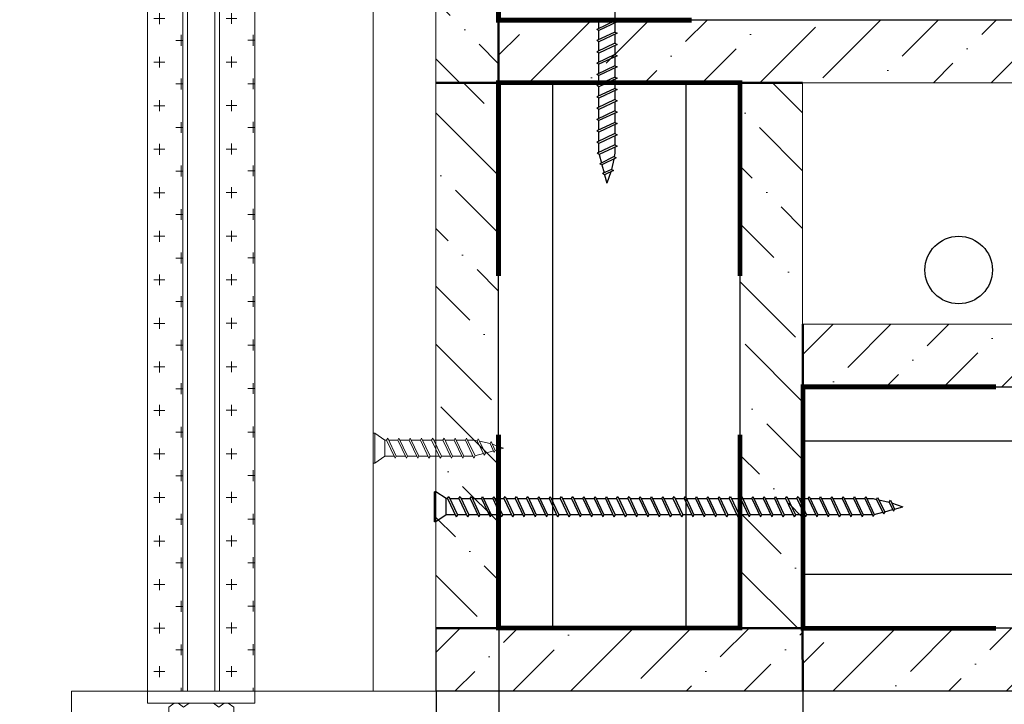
# Model space of a CAD drawing. Header units: millimetres. Extents: x 2030 to 93988, y -10431 to 40770.
# Tile 3 of 54: x 33764 to 37009, y -6910 to -4653. Entities that reach past the tile are written whole.
import ezdxf

# ---------------------------------------------------------------- set-up
doc = ezdxf.new("R2010")
doc.units = ezdxf.units.MM
doc.set_wipeout_variables(frame=1)
doc.linetypes.add('HIDDEN2', pattern=[4.7625, 3.175, -1.5875])
doc.layers.add('01_Техстронг Плита', color=32, linetype='Continuous', lineweight=9)
doc.layers.add('Расходные материалы', color=252, linetype='Continuous', lineweight=9)
for name, color, linetype, lineweight, true_color in [('Анкеры и саморезы', 7, 'Continuous', 9, 0x000000), ('Размеры и выноски', 7, 'Continuous', 9, 0x000000), ('Шпильки', 7, 'Continuous', 9, 0x000000)]:
    doc.layers.add(name, color=color, linetype=linetype, lineweight=lineweight, true_color=true_color)
doc.layers.add('профиль', color=7, linetype='Continuous', true_color=0x000000)
doc.styles.add('ISOCPEUR', font='isocpeur.ttf')
doc.dimstyles.new('ISO-25', dxfattribs={"dimtxt": 2.5, "dimasz": 2.5, "dimexe": 1.25, "dimexo": 0.625, "dimtad": 1, "dimtxsty": 'Standard', "dimcen": 2.5, "dimadec": 0, "dimazin": 0, "dimtfac": 1, "dimtmove": 0, "dimatfit": 3, "dimfxl": 1, "dimarcsym": 0})

# ---------------------------------------------------------------- blocks, each defined once
blk = doc.blocks.new('*U383')
blk.add_wipeout([(-340.43, 4), (-340.43, -4), (0, -4), (0, 4)])
at = {"linetype": 'HIDDEN2', "ltscale": 100}
for p, q in [((-328.3, 5.03), (-329.15, 3.85)), ((-328.3, 2.66), (-329.15, 3.85)), ((-328.3, -2.66), (-329.15, -3.85)), ((-328.3, -5.03), (-329.15, -3.85))]:
    blk.add_line(p, q, dxfattribs=at)
at = {"ltscale": 40}
for p, q in [((0, 4), (-325.63, 4)), ((0, 3), (-325.63, 3)), ((-325.63, -3), (0, -3)), ((0, -4), (-325.63, -4))]:
    blk.add_line(p, q, dxfattribs=at)
at = {"linetype": 'HIDDEN2', "ltscale": 100}
for points in [[(-328.3, -11.7), (-328.3, 11.7), (-325.63, 11.7), (-325.63, -11.7)], [(-328.3, 5.91), (-329.15, 7.1), (-334.25, 7.1), (-335.1, 5.91), (-335.1, -5.91), (-334.25, -7.1), (-329.15, -7.1), (-328.3, -5.91)]]:
    blk.add_lwpolyline(points, close=True, dxfattribs=at)
blk = doc.blocks.new('_Oblique')
at = {"color": 0, "linetype": 'ByBlock', "lineweight": -2}
blk.add_line((-0.5, -0.5), (0.5, 0.5), dxfattribs=at)
blk = doc.blocks.new('*D400')
at = {"layer": 'Defpoints', "color": 0, "transparency": 16777216}
for p in [(40738.4, -6865.9), (35136.9, -8293.1), (40738.4, -10430.1)]:
    blk.add_point(p, dxfattribs=at)
at = {"layer": 'Размеры и выноски', "color": 0, "lineweight": -2, "transparency": 16777216}
for p, q in [((40738.4, -6866.5), (40738.4, -10431.3)), ((35136.9, -8293.7), (35136.9, -10431.3)), ((35136.9, -10430.1), (40738.4, -10430.1))]:
    blk.add_line(p, q, dxfattribs=at)
at = {"layer": 'Размеры и выноски', "color": 0, "lineweight": -2, "transparency": 16777216, "xscale": 2.5, "yscale": 2.5, "zscale": 2.5, "rotation": 180}
blk.add_blockref('_Oblique', (35136.9, -10430.1), dxfattribs=at)
at = {"layer": 'Размеры и выноски', "color": 0, "lineweight": -2, "transparency": 16777216, "xscale": 2.5, "yscale": 2.5, "zscale": 2.5}
blk.add_blockref('_Oblique', (40738.4, -10430.1), dxfattribs=at)
at = {"layer": 'Размеры и выноски', "color": 0, "transparency": 16777216, "insert": (37937.7, -10216.6), "char_height": 250, "attachment_point": 5, "style": 'ISOCPEUR'}
blk.add_mtext('{\\H1.70293x;L}', dxfattribs=at)
blk = doc.blocks.new('*D401')
at = {"layer": 'Defpoints', "color": 0, "transparency": 16777216}
for p in [(36345.6, -6518.9), (35136.9, -8293.1), (36345.6, -9061.4)]:
    blk.add_point(p, dxfattribs=at)
at = {"layer": 'Размеры и выноски', "color": 0, "lineweight": -2, "transparency": 16777216}
for p, q in [((36345.6, -6519.5), (36345.6, -9062.6)), ((35136.9, -8293.7), (35136.9, -9062.6)), ((35136.9, -9061.4), (36345.6, -9061.4))]:
    blk.add_line(p, q, dxfattribs=at)
at = {"layer": 'Размеры и выноски', "color": 0, "lineweight": -2, "transparency": 16777216, "xscale": 2.5, "yscale": 2.5, "zscale": 2.5, "rotation": 180}
blk.add_blockref('_Oblique', (35136.9, -9061.4), dxfattribs=at)
at = {"layer": 'Размеры и выноски', "color": 0, "lineweight": -2, "transparency": 16777216, "xscale": 2.5, "yscale": 2.5, "zscale": 2.5}
blk.add_blockref('_Oblique', (36345.6, -9061.4), dxfattribs=at)
at = {"layer": 'Размеры и выноски', "color": 0, "transparency": 16777216, "insert": (35741.3, -8847.9), "char_height": 250, "attachment_point": 5, "style": 'ISOCPEUR'}
blk.add_mtext('{\\H1.70293x;75}', dxfattribs=at)
blk = doc.blocks.new('*D402')
at = {"layer": 'Defpoints', "color": 0, "transparency": 16777216}
for p in [(35343.4, -6659.2), (35136.9, -6866.4), (35343.4, -8351.2)]:
    blk.add_point(p, dxfattribs=at)
at = {"layer": 'Размеры и выноски', "color": 0, "lineweight": -2, "transparency": 16777216}
for p, q in [((35343.4, -6659.8), (35343.4, -8352.4)), ((35136.9, -6867), (35136.9, -8352.4)), ((35136.9, -8351.2), (33839.9, -8351.2)), ((35343.4, -8351.2), (35136.9, -8351.2)), ((35343.4, -8351.2), (35345.9, -8351.2))]:
    blk.add_line(p, q, dxfattribs=at)
at = {"layer": 'Размеры и выноски', "color": 0, "lineweight": -2, "transparency": 16777216, "xscale": 2.5, "yscale": 2.5, "zscale": 2.5}
blk.add_blockref('_Oblique', (35136.9, -8351.2), dxfattribs=at)
at = {"layer": 'Размеры и выноски', "color": 0, "lineweight": -2, "transparency": 16777216, "xscale": 2.5, "yscale": 2.5, "zscale": 2.5, "rotation": 180}
blk.add_blockref('_Oblique', (35343.4, -8351.2), dxfattribs=at)
at = {"layer": 'Размеры и выноски', "color": 0, "transparency": 16777216, "insert": (34276.9, -8095.1), "char_height": 250, "attachment_point": 5, "style": 'ISOCPEUR'}
blk.add_mtext('{\\H1.70293x;12,5}', dxfattribs=at)
blk = doc.blocks.new('Саморез 4.2Х90')
at = {"color": 7}
for p, q in [((-8.6, 245.3), (-0.1, 268.8)), ((4.6, 251.4), (-0.1, 268.8)), ((-13.7, 243), (4.6, 251.4)), ((-9.5, 240.6), (8.8, 249)), ((4.6, 251.4), (8.8, 249)), ((10.1, 231.2), (5.6, 247.6)), ((-19.6, 216.2), (10.1, 231.2)), ((-15.5, 213.8), (14.3, 228.8)), ((-14.3, 218.9), (-9.5, 240.6)), ((-9.5, 240.6), (-13.7, 243)), ((10.1, 231.2), (14.3, 228.8)), ((16, 209.4), (11.2, 227.3)), ((-21.1, 192), (16.1, 209.5)), ((-15.5, 213.8), (-19.6, 216.2)), ((-17, 207), (-15.5, 213.8)), ((-17, 189.6), (20.3, 207.1)), ((16.1, 209.5), (20.3, 207.1)), ((-17, 189.6), (-21.1, 192)), ((-21.1, 168.7), (16.7, 186.5)), ((-17, 166.3), (20.9, 184.1)), ((16.7, 186.5), (20.9, 184.1)), ((-17, 166.3), (-21.1, 168.7)), ((-21.1, 145.4), (16.7, 163.2)), ((16.7, 163.2), (20.9, 160.8)), ((-17, 143), (-21.1, 145.4)), ((-17, 143), (20.9, 160.8)), ((-21.1, 122), (16.7, 139.8)), ((-17, 119.6), (20.9, 137.4)), ((16.7, 139.8), (20.9, 137.4)), ((-17, 119.6), (-21.1, 122)), ((-21.1, 98.7), (16.7, 116.5)), ((-17, 96.3), (20.9, 114.1)), ((16.7, 116.5), (20.9, 114.1)), ((-17, 96.3), (-21.1, 98.7)), ((-21.1, 75.4), (16.7, 93.2)), ((-17, 73), (20.9, 90.8)), ((16.7, 93.2), (20.9, 90.8)), ((-17, 73), (-21.1, 75.4)), ((-21.1, 52), (16.7, 69.8)), ((-17, 49.6), (20.9, 67.4)), ((16.7, 69.8), (20.9, 67.4)), ((-17, 49.6), (-21.1, 52)), ((-21.1, 28.7), (16.7, 46.5)), ((-17, 26.3), (20.9, 44.1)), ((16.7, 46.5), (20.9, 44.1)), ((-17, 23), (-31.1, 2)), ((-17, 26.3), (-21.1, 28.7)), ((16.7, 23), (-17, 23)), ((16.7, 23), (30.8, 2)), ((30.8, 2), (-31.1, 2)), ((-31.1, 2), (-31.1, -1.2)), ((30.8, 2), (30.8, -1.2)), ((30.8, -1.2), (-31.1, -1.2))]:
    blk.add_line(p, q, dxfattribs=at)
for points in [[(-17, 194), (-17, 207)], [(16.7, 205.4), (16.7, 186.5)], [(-17, 170.7), (-17, 189.6)], [(-17, 147.3), (-17, 166.3)], [(16.7, 182.1), (16.7, 163.2)], [(-17, 124), (-17, 143)], [(16.7, 158.8), (16.7, 139.8)], [(16.7, 135.5), (16.7, 116.5)], [(-17, 100.7), (-17, 119.6)], [(16.7, 112.1), (16.7, 93.2)], [(-17, 77.3), (-17, 96.3)], [(16.7, 88.8), (16.7, 69.8)], [(-17, 54), (-17, 73)], [(16.7, 65.5), (16.7, 46.5)], [(-17, 30.7), (-17, 49.6)], [(16.7, 42.1), (16.7, 23.2)], [(16.7, 42.1), (16.7, 23.2)]]:
    blk.add_lwpolyline(points, dxfattribs=at)
blk.add_lwpolyline([(-17, 26.3), (-17, 23)])

msp = doc.modelspace()

# ---------------------------------------------------------------- hatches: boundary and pattern name
at = {"layer": '01_Техстронг Плита', "ltscale": 4}
h = msp.add_hatch(dxfattribs=at)
h.set_pattern_fill('ANSI36', color=32, scale=42.429359, angle=-90, style=0)
h.set_pattern_definition([(315, (-250110.64, 157964), (261.95573, -71.44247), [336.78304, -67.35661, 0, -67.35661])])
h.paths.add_polyline_path([(35342.318, -4860.933), (35135.798, -4860.933), (35135.798, -3652.271), (35342.318, -3652.271)])
h = msp.add_hatch(dxfattribs=at)
h.set_pattern_fill('ANSI36', color=32, scale=42.429359, angle=-180, style=0)
h.set_pattern_definition([(225, (204872.43, 280591.86), (-71.44247, -261.95573), [336.78304, -67.35661, 0, -67.35661])])
h.paths.add_polyline_path([(35342.338, -4861.095), (35342.338, -4654.576), (40530.968, -4654.576), (40530.968, -4861.095)])
h = msp.add_hatch(dxfattribs=at)
h.set_pattern_fill('ANSI36', color=32, scale=42.429359, angle=-270, style=0)
h.set_pattern_definition([(135, (320588.75, -174391.03), (-261.95573, 71.44247), [336.78304, -67.35661, 0, -67.35661])])
h.paths.add_polyline_path([(35135.798, -4860.933), (35342.318, -4860.933), (35342.318, -6659.186), (35135.798, -6659.186)])
h = msp.add_hatch(dxfattribs=at)
h.set_pattern_fill('ANSI36', color=32, scale=42.429359, angle=-270, style=0)
h.set_pattern_definition([(135, (321591.06, -174184.51), (-261.95573, 71.44247), [336.78304, -67.35661, 0, -67.35661])])
h.paths.add_polyline_path([(36138.103, -4860.912), (36344.623, -4860.912), (36344.623, -6659.186), (36138.103, -6659.186)])
h = msp.add_hatch(dxfattribs=at)
h.set_pattern_fill('ANSI36', color=32, scale=42.429359, angle=-180, style=0)
h.set_pattern_definition([(225, (205669.14, 279589.56), (-71.44247, -261.95573), [336.78304, -67.35661, 0, -67.35661])])
h.paths.add_polyline_path([(36345.541, -5863.4), (36345.541, -5656.881), (39528.684, -5656.881), (39528.684, -5863.4)])
h = msp.add_hatch(dxfattribs=at)
h.set_pattern_fill('ANSI36', color=32, scale=42.429359, angle=-180, style=0)
h.set_pattern_definition([(225, (197961.83, 278587.25), (-71.44247, -261.95573), [336.78304, -67.35661, 0, -67.35661])])
h.paths.add_polyline_path([(35136.899, -6865.705), (35136.899, -6659.186), (36345.561, -6659.186), (36345.561, -6865.705)])
h = msp.add_hatch(dxfattribs=at)
h.set_pattern_fill('ANSI36', color=32, scale=42.429359, angle=-180, style=0)
h.set_pattern_definition([(225, (205875.66, 278587.25), (-71.44247, -261.95573), [336.78304, -67.35661, 0, -67.35661])])
h.paths.add_polyline_path([(36345.561, -6865.705), (36345.561, -6659.186), (39529.785, -6659.186), (39529.785, -6865.705)])

# ---------------------------------------------------------------- linework, layer by layer
at = {"color": 7}
for p, q in [((35726.126, -4656.53), (35665.912, -4684.863)), ((35732.758, -4660.359), (35672.543, -4688.692)), ((35726.126, -4656.53), (35732.758, -4660.359)), ((35672.543, -4688.692), (35665.912, -4684.863)), ((35726.126, -4693.667), (35665.912, -4722)), ((35732.758, -4697.496), (35672.543, -4725.828)), ((35726.126, -4693.667), (35732.758, -4697.496)), ((35672.543, -4725.828), (35665.912, -4722)), ((35726.126, -4730.804), (35665.912, -4759.136)), ((35732.758, -4734.632), (35672.543, -4762.965)), ((35726.126, -4730.804), (35732.758, -4734.632)), ((35672.543, -4762.965), (35665.912, -4759.136)), ((35726.126, -4767.94), (35665.912, -4796.273)), ((35726.126, -4767.94), (35732.758, -4771.769)), ((35672.543, -4800.102), (35665.912, -4796.273)), ((35732.758, -4771.769), (35672.543, -4800.102)), ((35726.126, -4805.077), (35665.912, -4833.41)), ((35672.543, -4837.238), (35665.912, -4833.41)), ((35732.758, -4808.906), (35672.543, -4837.238)), ((35726.126, -4805.077), (35732.758, -4808.906)), ((35726.126, -4842.214), (35665.912, -4870.546)), ((35732.758, -4846.042), (35672.543, -4874.375)), ((35726.126, -4842.214), (35732.758, -4846.042)), ((35672.543, -4874.375), (35665.912, -4870.546)), ((35726.126, -4879.35), (35665.912, -4907.683)), ((35732.758, -4883.179), (35672.543, -4911.512)), ((35726.126, -4879.35), (35732.758, -4883.179)), ((35672.543, -4911.512), (35665.912, -4907.683)), ((35726.126, -4916.487), (35665.912, -4944.82)), ((35732.758, -4920.316), (35672.543, -4948.648)), ((35726.126, -4916.487), (35732.758, -4920.316)), ((35672.543, -4948.648), (35665.912, -4944.82)), ((35726.126, -4953.624), (35665.912, -4981.956)), ((35732.758, -4957.452), (35672.543, -4985.785)), ((35726.126, -4953.624), (35732.758, -4957.452)), ((35672.543, -4985.785), (35665.912, -4981.956)), ((35726.126, -4991.454), (35665.912, -5019.786)), ((35732.758, -4995.283), (35672.543, -5023.615)), ((35726.126, -4991.454), (35732.758, -4995.283)), ((35672.543, -5023.615), (35665.912, -5019.786)), ((35726.126, -5028.591), (35665.912, -5056.923)), ((35726.126, -5028.591), (35732.758, -5032.419)), ((35672.543, -5060.752), (35665.912, -5056.923)), ((35732.758, -5032.419), (35672.543, -5060.752)), ((35726.126, -5065.727), (35666.809, -5093.542)), ((35673.441, -5097.37), (35666.809, -5093.542)), ((35732.758, -5069.556), (35673.441, -5097.37)), ((35726.126, -5093.322), (35723.7, -5104.264)), ((35726.126, -5065.727), (35732.758, -5069.556)), ((35673.623, -5097.285), (35681.341, -5125.626)), ((35723.7, -5104.264), (35676.427, -5128.104)), ((35683.059, -5131.933), (35676.427, -5128.104)), ((35730.332, -5108.093), (35683.059, -5131.933)), ((35721.91, -5112.34), (35714.259, -5146.852)), ((35723.7, -5104.264), (35730.332, -5108.093)), ((35683.059, -5131.933), (35690.14, -5157.934)), ((35714.259, -5146.852), (35685.173, -5160.216)), ((35691.804, -5164.045), (35685.173, -5160.216)), ((35720.89, -5150.681), (35691.804, -5164.045)), ((35712.748, -5154.422), (35699.335, -5191.696)), ((35714.259, -5146.852), (35720.89, -5150.681)), ((35691.804, -5164.045), (35699.335, -5191.696)), ((35130.67, -6308.003), (35130.67, -6209.47)), ((35135.763, -6209.47), (35130.67, -6209.47)), ((35135.763, -6308.003), (35135.763, -6209.47)), ((35169.186, -6231.945), (35135.763, -6209.47)), ((35174.469, -6231.945), (35178.298, -6225.313)), ((35178.298, -6225.313), (35206.63, -6285.528)), ((35211.605, -6231.945), (35215.434, -6225.313)), ((35215.434, -6225.313), (35243.767, -6285.528)), ((35248.742, -6231.945), (35252.571, -6225.313)), ((35252.571, -6225.313), (35280.903, -6285.528)), ((35285.879, -6231.945), (35289.708, -6225.313)), ((35289.708, -6225.313), (35318.04, -6285.528)), ((35323.015, -6231.945), (35326.844, -6225.313)), ((35326.844, -6225.313), (35355.177, -6285.528)), ((35360.152, -6231.945), (35363.981, -6225.313)), ((35363.981, -6225.313), (35392.313, -6285.528)), ((35397.289, -6231.945), (35401.118, -6225.313)), ((35401.118, -6225.313), (35429.45, -6285.528)), ((35434.425, -6231.945), (35438.254, -6225.313)), ((35438.254, -6225.313), (35466.587, -6285.528)), ((35471.562, -6231.945), (35475.391, -6225.313)), ((35475.391, -6225.313), (35503.723, -6285.528)), ((35508.699, -6231.945), (35512.528, -6225.313)), ((35512.528, -6225.313), (35540.86, -6285.528)), ((35545.835, -6231.945), (35549.664, -6225.313)), ((35549.664, -6225.313), (35577.997, -6285.528)), ((35582.972, -6231.945), (35586.801, -6225.313)), ((35586.801, -6225.313), (35615.133, -6285.528)), ((35620.109, -6231.945), (35623.938, -6225.313)), ((35623.938, -6225.313), (35652.27, -6285.528)), ((35657.245, -6231.945), (35661.074, -6225.313)), ((35661.074, -6225.313), (35689.407, -6285.528)), ((35694.382, -6231.945), (35698.211, -6225.313)), ((35698.211, -6225.313), (35726.543, -6285.528)), ((35731.519, -6231.945), (35735.348, -6225.313)), ((35735.348, -6225.313), (35763.68, -6285.528)), ((35768.655, -6231.945), (35772.484, -6225.313)), ((35772.484, -6225.313), (35800.817, -6285.528)), ((35805.792, -6231.945), (35809.621, -6225.313)), ((35809.621, -6225.313), (35837.953, -6285.528)), ((35842.929, -6231.945), (35846.758, -6225.313)), ((35846.758, -6225.313), (35875.09, -6285.528)), ((35880.065, -6231.945), (35883.894, -6225.313)), ((35883.894, -6225.313), (35912.227, -6285.528)), ((35917.202, -6231.945), (35921.031, -6225.313)), ((35921.031, -6225.313), (35949.363, -6285.528)), ((35954.339, -6231.945), (35958.168, -6225.313)), ((35958.168, -6225.313), (35986.5, -6285.528)), ((35991.475, -6231.945), (35995.304, -6225.313)), ((35995.304, -6225.313), (36023.637, -6285.528)), ((36028.612, -6231.945), (36032.441, -6225.313)), ((36032.441, -6225.313), (36060.773, -6285.528)), ((36065.749, -6231.945), (36069.578, -6225.313)), ((36069.578, -6225.313), (36097.91, -6285.528)), ((36102.886, -6231.945), (36106.714, -6225.313)), ((36106.714, -6225.313), (36135.047, -6285.528)), ((36140.022, -6231.945), (36143.851, -6225.313)), ((36143.851, -6225.313), (36172.183, -6285.528)), ((36177.159, -6231.945), (36180.988, -6225.313)), ((36180.988, -6225.313), (36209.32, -6285.528)), ((36214.296, -6231.945), (36218.124, -6225.313)), ((36218.124, -6225.313), (36246.457, -6285.528)), ((36251.432, -6231.945), (36255.261, -6225.313)), ((36255.261, -6225.313), (36283.593, -6285.528)), ((36288.569, -6231.945), (36292.398, -6225.313)), ((36292.398, -6225.313), (36320.73, -6285.528)), ((36325.706, -6231.945), (36329.534, -6225.313)), ((36329.534, -6225.313), (36357.867, -6285.528)), ((36362.842, -6231.945), (36366.671, -6225.313)), ((36366.671, -6225.313), (36395.003, -6285.528)), ((36399.979, -6231.945), (36403.808, -6225.313)), ((36403.808, -6225.313), (36432.14, -6285.528)), ((36437.116, -6231.945), (36440.944, -6225.313)), ((36440.944, -6225.313), (36469.277, -6285.528)), ((36474.946, -6231.945), (36478.774, -6225.313)), ((36478.774, -6225.313), (36507.107, -6285.528)), ((36512.082, -6231.945), (36515.911, -6225.313)), ((36515.911, -6225.313), (36544.244, -6285.528)), ((36549.219, -6231.945), (36553.048, -6225.313)), ((36553.048, -6225.313), (36580.862, -6284.63)), ((36587.756, -6234.371), (36591.585, -6227.739)), ((36591.585, -6227.739), (36615.425, -6275.012)), ((35169.186, -6285.528), (35169.186, -6231.945)), ((35174.469, -6231.945), (35202.801, -6292.159)), ((35211.605, -6231.945), (35239.938, -6292.159)), ((35248.742, -6231.945), (35277.075, -6292.159)), ((35285.879, -6231.945), (35314.211, -6292.159)), ((35323.015, -6231.945), (35351.348, -6292.159)), ((35360.152, -6231.945), (35388.485, -6292.159)), ((35397.289, -6231.945), (35425.621, -6292.159)), ((35434.425, -6231.945), (35462.758, -6292.159)), ((35471.562, -6231.945), (35499.895, -6292.159)), ((35508.699, -6231.945), (35537.031, -6292.159)), ((35545.835, -6231.945), (35574.168, -6292.159)), ((35582.972, -6231.945), (35611.305, -6292.159)), ((35620.109, -6231.945), (35648.441, -6292.159)), ((35657.245, -6231.945), (35685.578, -6292.159)), ((35694.382, -6231.945), (35722.715, -6292.159)), ((35731.519, -6231.945), (35759.851, -6292.159)), ((35768.655, -6231.945), (35796.988, -6292.159)), ((35805.792, -6231.945), (35834.125, -6292.159)), ((35842.929, -6231.945), (35871.261, -6292.159)), ((35880.065, -6231.945), (35908.398, -6292.159)), ((35917.202, -6231.945), (35945.535, -6292.159)), ((35954.339, -6231.945), (35982.671, -6292.159)), ((35991.475, -6231.945), (36019.808, -6292.159)), ((36028.612, -6231.945), (36056.945, -6292.159)), ((36065.749, -6231.945), (36094.081, -6292.159)), ((36102.886, -6231.945), (36131.218, -6292.159)), ((36140.022, -6231.945), (36168.355, -6292.159)), ((36177.159, -6231.945), (36205.491, -6292.159)), ((36214.296, -6231.945), (36242.628, -6292.159)), ((36251.432, -6231.945), (36279.765, -6292.159)), ((36288.569, -6231.945), (36316.901, -6292.159)), ((36325.706, -6231.945), (36354.038, -6292.159)), ((36362.842, -6231.945), (36391.175, -6292.159)), ((36399.979, -6231.945), (36428.311, -6292.159)), ((36437.116, -6231.945), (36465.448, -6292.159)), ((36474.946, -6231.945), (36503.278, -6292.159)), ((36512.082, -6231.945), (36540.415, -6292.159)), ((36549.219, -6231.945), (36577.033, -6291.262)), ((36576.814, -6231.945), (36587.756, -6234.371)), ((36587.756, -6234.371), (36611.596, -6281.644)), ((36595.832, -6236.161), (36630.344, -6243.812)), ((36630.344, -6243.812), (36634.173, -6237.181)), ((36630.344, -6243.812), (36643.708, -6272.898)), ((36634.173, -6237.181), (36647.537, -6266.267)), ((36637.914, -6245.323), (36675.188, -6258.736)), ((36647.537, -6266.267), (36675.188, -6258.736)), ((35169.186, -6285.528), (35135.763, -6308.003)), ((35206.63, -6285.528), (35202.801, -6292.159)), ((35243.767, -6285.528), (35239.938, -6292.159)), ((35280.903, -6285.528), (35277.075, -6292.159)), ((35318.04, -6285.528), (35314.211, -6292.159)), ((35355.177, -6285.528), (35351.348, -6292.159)), ((35392.313, -6285.528), (35388.485, -6292.159)), ((35429.45, -6285.528), (35425.621, -6292.159)), ((35466.587, -6285.528), (35462.758, -6292.159)), ((35503.723, -6285.528), (35499.895, -6292.159)), ((35540.86, -6285.528), (35537.031, -6292.159)), ((35577.997, -6285.528), (35574.168, -6292.159)), ((35615.133, -6285.528), (35611.305, -6292.159)), ((35652.27, -6285.528), (35648.441, -6292.159)), ((35689.407, -6285.528), (35685.578, -6292.159)), ((35726.543, -6285.528), (35722.715, -6292.159)), ((35763.68, -6285.528), (35759.851, -6292.159)), ((35800.817, -6285.528), (35796.988, -6292.159)), ((35837.953, -6285.528), (35834.125, -6292.159)), ((35875.09, -6285.528), (35871.261, -6292.159)), ((35912.227, -6285.528), (35908.398, -6292.159)), ((35949.363, -6285.528), (35945.535, -6292.159)), ((35986.5, -6285.528), (35982.671, -6292.159)), ((36023.637, -6285.528), (36019.808, -6292.159)), ((36060.773, -6285.528), (36056.945, -6292.159)), ((36097.91, -6285.528), (36094.081, -6292.159)), ((36135.047, -6285.528), (36131.218, -6292.159)), ((36172.183, -6285.528), (36168.355, -6292.159)), ((36209.32, -6285.528), (36205.491, -6292.159)), ((36246.457, -6285.528), (36242.628, -6292.159)), ((36283.593, -6285.528), (36279.765, -6292.159)), ((36320.73, -6285.528), (36316.901, -6292.159)), ((36357.867, -6285.528), (36354.038, -6292.159)), ((36395.003, -6285.528), (36391.175, -6292.159)), ((36432.14, -6285.528), (36428.311, -6292.159)), ((36469.277, -6285.528), (36465.448, -6292.159)), ((36507.107, -6285.528), (36503.278, -6292.159)), ((36544.244, -6285.528), (36540.415, -6292.159)), ((36580.862, -6284.63), (36577.033, -6291.262)), ((36580.777, -6284.448), (36609.118, -6276.73)), ((36615.425, -6275.012), (36611.596, -6281.644)), ((36615.425, -6275.012), (36641.426, -6267.931)), ((36647.537, -6266.267), (36643.708, -6272.898)), ((35135.763, -6308.003), (35130.67, -6308.003))]:
    msp.add_line(p, q, dxfattribs=at)
at = {"color": 7, "lineweight": 50, "const_width": 15.916}
for points in [[(35978.946, -4654.576), (35342.318, -4654.576), (35342.318, -3858.79), (35978.946, -3858.79)], [(36138.103, -5497.541), (36138.103, -4860.912), (35342.318, -4860.912), (35342.318, -5497.541)], [(36982.353, -6659.186), (36345.724, -6659.186), (36345.724, -5863.4), (36982.353, -5863.4)], [(36138.103, -6021.477), (36138.103, -6658.105), (35342.318, -6658.105), (35342.318, -6021.477)]]:
    msp.add_lwpolyline(points, dxfattribs=at)
at = {"color": 7}
for points in [[(35726.126, -4626.343), (35726.126, -4656.53)], [(35672.543, -4681.743), (35672.543, -4651.555)], [(35726.126, -4663.479), (35726.126, -4693.667)], [(35672.543, -4718.879), (35672.543, -4688.692)], [(35726.126, -4700.616), (35726.126, -4730.804)], [(35672.543, -4756.016), (35672.543, -4725.828)], [(35726.126, -4737.753), (35726.126, -4767.94)], [(35672.543, -4793.153), (35672.543, -4762.965)], [(35672.543, -4830.289), (35672.543, -4800.102)], [(35726.126, -4774.889), (35726.126, -4805.077)], [(35726.126, -4812.026), (35726.126, -4842.214)], [(35672.543, -4867.426), (35672.543, -4837.238)], [(35726.126, -4849.163), (35726.126, -4879.35)], [(35672.543, -4904.563), (35672.543, -4874.375)], [(35726.126, -4886.299), (35726.126, -4916.487)], [(35672.543, -4941.699), (35672.543, -4911.512)], [(35726.126, -4923.436), (35726.126, -4953.624)], [(35672.543, -4978.836), (35672.543, -4948.648)], [(35726.126, -4960.573), (35726.126, -4990.76)], [(35672.543, -5015.973), (35672.543, -4985.785)], [(35726.126, -4998.403), (35726.126, -5028.591)], [(35672.543, -5053.803), (35672.543, -5023.615)], [(35672.543, -5090.853), (35672.543, -5060.752)], [(35726.126, -5035.54), (35726.126, -5065.727)], [(35726.126, -5072.666), (35726.126, -5093.322)], [(35181.418, -6231.945), (35211.605, -6231.945)], [(35218.555, -6231.945), (35248.742, -6231.945)], [(35255.691, -6231.945), (35285.879, -6231.945)], [(35292.828, -6231.945), (35323.015, -6231.945)], [(35329.965, -6231.945), (35360.152, -6231.945)], [(35367.101, -6231.945), (35397.289, -6231.945)], [(35404.238, -6231.945), (35434.425, -6231.945)], [(35441.375, -6231.945), (35471.562, -6231.945)], [(35478.511, -6231.945), (35508.699, -6231.945)], [(35515.648, -6231.945), (35545.835, -6231.945)], [(35552.785, -6231.945), (35582.972, -6231.945)], [(35589.921, -6231.945), (35620.109, -6231.945)], [(35627.058, -6231.945), (35657.245, -6231.945)], [(35664.195, -6231.945), (35694.382, -6231.945)], [(35701.331, -6231.945), (35731.519, -6231.945)], [(35738.468, -6231.945), (35768.655, -6231.945)], [(35775.605, -6231.945), (35805.792, -6231.945)], [(35812.741, -6231.945), (35842.929, -6231.945)], [(35849.878, -6231.945), (35880.065, -6231.945)], [(35887.015, -6231.945), (35917.202, -6231.945)], [(35924.151, -6231.945), (35954.339, -6231.945)], [(35961.288, -6231.945), (35991.475, -6231.945)], [(35998.425, -6231.945), (36028.612, -6231.945)], [(36035.561, -6231.945), (36065.749, -6231.945)], [(36072.698, -6231.945), (36102.886, -6231.945)], [(36109.835, -6231.945), (36140.022, -6231.945)], [(36146.971, -6231.945), (36177.159, -6231.945)], [(36184.108, -6231.945), (36214.296, -6231.945)], [(36221.245, -6231.945), (36251.432, -6231.945)], [(36258.381, -6231.945), (36288.569, -6231.945)], [(36295.518, -6231.945), (36325.706, -6231.945)], [(36332.655, -6231.945), (36362.842, -6231.945)], [(36369.791, -6231.945), (36399.979, -6231.945)], [(36406.928, -6231.945), (36437.116, -6231.945)], [(36444.065, -6231.945), (36474.252, -6231.945)], [(36481.895, -6231.945), (36512.082, -6231.945)], [(36519.031, -6231.945), (36549.219, -6231.945)], [(36556.157, -6231.945), (36576.814, -6231.945)], [(35199.681, -6285.528), (35169.493, -6285.528)], [(35199.681, -6285.528), (35169.493, -6285.528)], [(35236.818, -6285.528), (35206.63, -6285.528)], [(35273.954, -6285.528), (35243.767, -6285.528)], [(35311.091, -6285.528), (35280.903, -6285.528)], [(35348.228, -6285.528), (35318.04, -6285.528)], [(35385.364, -6285.528), (35355.177, -6285.528)], [(35422.501, -6285.528), (35392.313, -6285.528)], [(35459.638, -6285.528), (35429.45, -6285.528)], [(35496.774, -6285.528), (35466.587, -6285.528)], [(35533.911, -6285.528), (35503.723, -6285.528)], [(35571.048, -6285.528), (35540.86, -6285.528)], [(35608.184, -6285.528), (35577.997, -6285.528)], [(35645.321, -6285.528), (35615.133, -6285.528)], [(35682.458, -6285.528), (35652.27, -6285.528)], [(35719.594, -6285.528), (35689.407, -6285.528)], [(35756.731, -6285.528), (35726.543, -6285.528)], [(35793.868, -6285.528), (35763.68, -6285.528)], [(35831.004, -6285.528), (35800.817, -6285.528)], [(35868.141, -6285.528), (35837.953, -6285.528)], [(35905.278, -6285.528), (35875.09, -6285.528)], [(35942.414, -6285.528), (35912.227, -6285.528)], [(35979.551, -6285.528), (35949.363, -6285.528)], [(36016.688, -6285.528), (35986.5, -6285.528)], [(36053.824, -6285.528), (36023.637, -6285.528)], [(36090.961, -6285.528), (36060.773, -6285.528)], [(36128.098, -6285.528), (36097.91, -6285.528)], [(36165.234, -6285.528), (36135.047, -6285.528)], [(36202.371, -6285.528), (36172.183, -6285.528)], [(36239.508, -6285.528), (36209.32, -6285.528)], [(36276.644, -6285.528), (36246.457, -6285.528)], [(36313.781, -6285.528), (36283.593, -6285.528)], [(36350.918, -6285.528), (36320.73, -6285.528)], [(36388.054, -6285.528), (36357.867, -6285.528)], [(36425.191, -6285.528), (36395.003, -6285.528)], [(36462.328, -6285.528), (36432.14, -6285.528)], [(36499.464, -6285.528), (36469.277, -6285.528)], [(36537.295, -6285.528), (36507.107, -6285.528)], [(36574.345, -6285.528), (36544.244, -6285.528)]]:
    msp.add_lwpolyline(points, dxfattribs=at)
at = {"color": 1, "lineweight": 50}
for points in [[(35342.318, -4860.809), (35342.338, -4654.576)], [(35135.798, -6659.186), (35342.318, -6659.186)], [(36138.103, -6659.186), (36345.621, -6659.186)]]:
    msp.add_lwpolyline(points, dxfattribs=at)
at = {"color": 7, "lineweight": 50}
for points in [[(35135.798, -4860.933), (35342.338, -4861.095)], [(36138.103, -4861.095), (36344.623, -4861.095)], [(36345.561, -5863.4), (36345.541, -5656.881)], [(36345.621, -6866.354), (36344.623, -6659.186)]]:
    msp.add_lwpolyline(points, dxfattribs=at)
msp.add_lwpolyline([(35174.469, -6231.945), (35169.186, -6231.945)])
at = {"color": 253, "lineweight": 30, "ltscale": 5}
msp.add_circle((36859.068, -5478.293), 111.17, dxfattribs=at)
at = {"layer": '01_Техстронг Плита', "color": 5, "ltscale": 4}
msp.add_lwpolyline([(35135.798, -6866.374), (34929.279, -6866.374), (34929.279, -3446.489), (35135.798, -3446.489)], close=True, dxfattribs=at)
at = {"layer": '01_Техстронг Плита', "color": 32, "ltscale": 4}
for points in [[(35342.318, -4860.933), (35135.798, -4860.933), (35135.798, -3652.271), (35342.318, -3652.271)], [(35342.338, -4861.095), (35342.338, -4654.576), (40530.968, -4654.576), (40530.968, -4861.095)], [(35135.798, -4860.933), (35342.318, -4860.933), (35342.318, -6659.186), (35135.798, -6659.186)], [(36138.103, -4860.912), (36344.623, -4860.912), (36344.623, -6659.186), (36138.103, -6659.186)], [(36345.541, -5863.4), (36345.541, -5656.881), (39528.684, -5656.881), (39528.684, -5863.4)], [(35136.899, -6865.705), (35136.899, -6659.186), (36345.561, -6659.186), (36345.561, -6865.705)], [(36345.561, -6865.705), (36345.561, -6659.186), (39529.785, -6659.186), (39529.785, -6865.705)]]:
    msp.add_lwpolyline(points, close=True, dxfattribs=at)
at = {"layer": 'профиль', "color": 7, "ltscale": 4}
for points in [[(40530.968, -3858.79), (40530.968, -4654.576), (35342.214, -4654.576), (35342.338, -3858.79)], [(36138.103, -6659.186), (35342.318, -6659.186), (35342.318, -4860.809), (36138.103, -4860.933)], [(39528.684, -5863.4), (39528.684, -6659.186), (36345.437, -6659.186), (36345.561, -5863.4)]]:
    msp.add_lwpolyline(points, close=True, dxfattribs=at)
at = {"layer": 'профиль'}
for points in [[(35520.462, -4860.561), (35520.462, -6659.186)], [(35959.847, -4860.561), (35959.847, -6659.186)], [(36345.19, -6041.656), (39528.684, -6041.656)], [(36345.19, -6481.042), (39528.684, -6481.042)]]:
    msp.add_lwpolyline(points, dxfattribs=at)
at = {"layer": 'Расходные материалы', "color": 253, "linetype": 'Continuous'}
msp.add_line((33934.161, -7343.825), (33934.161, -6866.354), dxfattribs=at)

# ---------------------------------------------------------------- block references
at = {"layer": 'Анкеры и саморезы', "xscale": 1.59157149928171, "yscale": 1.59157149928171, "zscale": 1.59157149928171, "rotation": 270}
msp.add_blockref('Саморез 4.2Х90', (34931.241, -6065.699), dxfattribs=at)
at = {"layer": 'Шпильки', "xscale": 15.09993523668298, "yscale": 15.09993523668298, "zscale": 15.09993523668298, "rotation": 90}
msp.add_blockref('*U383', (34362.068, -1949.326), dxfattribs=at)

# ---------------------------------------------------------------- dimensions: what is measured, and where the dimension line sits
at = {"layer": 'Размеры и выноски'}
for base, p2, text, picture, middle in [((36345.621, -9061.392), (36345.621, -6518.9), '{\\H1.70293x;75}', '*D401', (35741.26, -9061.392)), ((40738.446, -10430.076), (40738.446, -6865.868), '{\\H1.70293x;L}', '*D400', (37937.673, -10430.076))]:
    dim = msp.add_linear_dim(base=base, p1=(35136.899, -8293.08), p2=p2, text=text, dimstyle='ISO-25', override={"dimscale": 1, "dimtxt": 250, "dimtxsty": 'ISOCPEUR', "dimblk1": 'Oblique', "dimblk2": 'Oblique', "dimsah": 1, "dimatfit": 0}, dxfattribs=at)
    dim.commit()
    dim.dimension.update_dxf_attribs({"geometry": picture, "text_midpoint": middle, "dimtype": 160})

# ---------------------------------------------------------------- next in the draw order: hatches: boundary and pattern name
at = {"layer": 'Шпильки'}
h = msp.add_hatch(dxfattribs=at)
h.set_pattern_fill('CROSS', color=102, scale=11.300158)
h.set_pattern_definition([(0, (-522548.48, -280694.97), (71.756001, 71.756001), [35.878, -107.634002]), (90, (-522530.54, -280712.91), (-71.756001, 71.756001), [35.878, -107.634002])])
h.paths.add_polyline_path([(34184.899, -6866.354), (34301.138, -6866.354), (34301.138, -1949.673), (34184.898, -1949.673)])
h = msp.add_hatch(dxfattribs=at)
h.set_pattern_fill('CROSS', color=102, scale=11.300158)
h.set_pattern_definition([(0, (-522310.98, -280694.55), (71.756001, 71.756001), [35.878, -107.634002]), (90, (-522293.04, -280712.49), (-71.756001, 71.756001), [35.878, -107.634002])])
h.paths.add_polyline_path([(34422.395, -6866.354), (34538.635, -6866.354), (34538.707, -1949.772), (34422.467, -1949.772)])

# ---------------------------------------------------------------- next in the draw order: linework, layer by layer
at = {"layer": 'Расходные материалы', "color": 253, "linetype": 'Continuous'}
msp.add_line((33934.161, -6866.354), (42314.066, -6866.354), dxfattribs=at)
at = {"layer": 'Шпильки', "color": 102, "ltscale": 4}
for points in [[(34184.898, -1949.673), (34301.138, -1949.673), (34301.138, -6866.354), (34184.899, -6866.354)], [(34422.467, -1949.772), (34538.707, -1949.772), (34538.635, -6866.354), (34422.395, -6866.354)]]:
    msp.add_lwpolyline(points, close=True, dxfattribs=at)

# ---------------------------------------------------------------- next in the draw order: dimensions: what is measured, and where the dimension line sits
at = {"layer": 'Размеры и выноски'}
dim = msp.add_linear_dim(base=(35343.419, -8351.15), p1=(35136.899, -6866.354), p2=(35343.419, -6659.186), text='{\\H1.70293x;12,5}', dimstyle='ISO-25', override={"dimtxt": 250, "dimtxsty": 'ISOCPEUR', "dimblk1": 'Oblique', "dimblk2": 'Oblique', "dimsah": 1, "dimatfit": 0}, dxfattribs=at)
dim.commit()
dim.dimension.update_dxf_attribs({"geometry": '*D402', "text_midpoint": (34276.879, -8351.15), "dimtype": 160})

doc.saveas('drawing.dxf')
